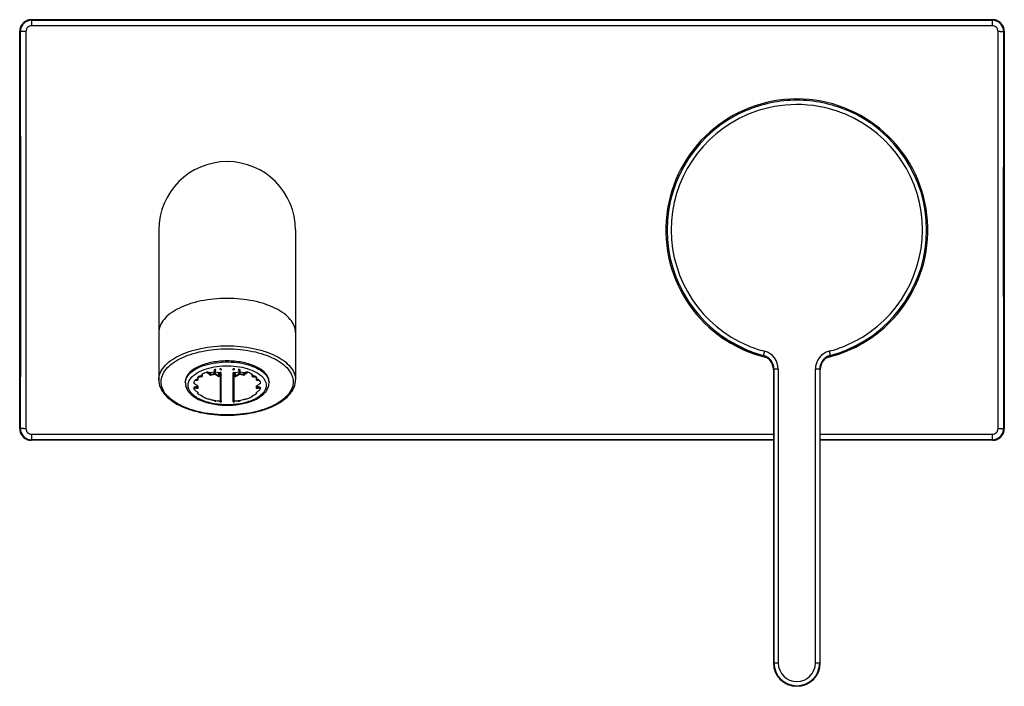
# Model space of a CAD drawing. Header units: millimetres. Extents: x -89 to 560, y -63 to 308.
# Tile 3 of 4: x -16 to 157, y 191 to 308. Entities that reach past the tile are written whole.
import ezdxf

# ---------------------------------------------------------------- set-up
doc = ezdxf.new("R2010")
doc.units = ezdxf.units.MM
doc.header["$LTSCALE"] = 23.1
doc.layers.get('0').update_dxf_attribs({"linetype": 'CONTINUOUS'})

msp = doc.modelspace()

# ---------------------------------------------------------------- linework, layer by layer
at = {"color": 9, "linetype": 'CONTINUOUS'}
for p, q in [((-13.43, 307.99), (-13.53, 308.1)), ((-13.43, 307.99), (-13.43, 307.03)), ((-13.43, 307.99), (155.21, 307.99)), ((155.31, 308.1), (155.21, 307.99)), ((155.21, 307.03), (155.21, 307.99)), ((-15.41, 306.22), (-15.43, 305.99)), ((-14.43, 306.03), (-14.43, 236.32)), ((155.21, 307.03), (-13.43, 307.03)), ((156.21, 236.32), (156.21, 306.03)), ((157.21, 305.99), (157.2, 306.22)), ((114.93, 249.1), (114.93, 249.1)), ((16.48, 245.87), (16.48, 245.45)), ((18.67, 246.64), (18.67, 245.91)), ((18.72, 245.9), (18.73, 246.51)), ((18.73, 246.51), (18.73, 246.64)), ((19.69, 245.67), (19.69, 246.15)), ((19.73, 241.14), (19.73, 245.56)), ((22.05, 245.56), (22.05, 241.14)), ((22.09, 246.15), (22.09, 245.67)), ((23.05, 246.64), (23.06, 246.02)), ((23.06, 246.02), (23.06, 245.9)), ((23.11, 245.91), (23.11, 246.64)), ((25.3, 245.45), (25.3, 245.87)), ((116.8, 246.69), (116.79, 246.69)), ((116.8, 246.69), (116.79, 246.69)), ((116.79, 246.68), (116.79, 246.68)), ((116.89, 246.75), (116.81, 246.69)), ((117.63, 246.75), (116.89, 246.75)), ((117.63, 246.75), (117.63, 195.18)), ((124.9, 246.75), (124.15, 246.75)), ((124.15, 195.18), (124.15, 246.75)), ((124.97, 246.69), (124.9, 246.75)), ((124.99, 246.68), (124.99, 246.68)), ((15.75, 245.35), (15.75, 244.82)), ((15.75, 243.78), (15.75, 243.37)), ((26.03, 244.82), (26.03, 245.35)), ((26.03, 243.37), (26.03, 243.78)), ((15.75, 242.69), (15.75, 242.47)), ((16.48, 242.06), (16.48, 241.95)), ((25.3, 241.95), (25.3, 242.06)), ((26.03, 242.47), (26.03, 242.69)), ((18.67, 241.25), (18.67, 241.18)), ((18.72, 241.22), (18.72, 241.24)), ((18.73, 241.17), (18.72, 241.22)), ((23.06, 241.17), (23.05, 241.17)), ((23.06, 241.24), (23.06, 241.17)), ((23.11, 241.18), (23.11, 241.25)), ((-15.43, 236.36), (-15.41, 236.13)), ((-13.43, 235.32), (-13.43, 234.36)), ((-13.43, 235.32), (116.79, 235.32)), ((124.99, 235.32), (155.21, 235.32)), ((155.21, 234.36), (155.21, 235.32)), ((157.2, 236.13), (157.21, 236.36)), ((-13.53, 234.26), (-13.43, 234.36)), ((116.79, 234.36), (-13.43, 234.36)), ((155.21, 234.36), (124.99, 234.36)), ((155.21, 234.36), (155.31, 234.26)), ((116.79, 195.18), (117.63, 195.18)), ((124.15, 195.18), (124.99, 195.18))]:
    msp.add_line(p, q, dxfattribs=at)
at = {"color": 7, "linetype": 'CONTINUOUS'}
for p, q in [((-13.53, 308.1), (155.31, 308.1)), ((-15.53, 236.26), (-15.53, 306.1)), ((-15.53, 306.1), (-15.42, 305.99)), ((157.21, 305.99), (157.31, 306.1)), ((157.31, 306.1), (157.31, 236.26)), ((8.89, 271.18), (8.89, 244.86)), ((32.89, 271.18), (32.89, 244.86)), ((114.19, 249.3), (115, 249.08)), ((126.76, 249.08), (126.78, 249.08)), ((128.81, 249.69), (130.02, 250.14)), ((16.42, 245.62), (16.1, 245.53)), ((16.42, 245.73), (16.42, 245.56)), ((17.99, 246.08), (17.49, 246.22)), ((18.59, 246.25), (17.99, 246.08)), ((17.99, 245.82), (17.99, 246.08)), ((18.59, 246.54), (18.59, 246.02)), ((18.84, 246.01), (18.84, 246.55)), ((19.44, 246.08), (18.84, 246.25)), ((19.69, 246.15), (19.44, 246.08)), ((19.44, 245.57), (19.44, 246.08)), ((19.84, 246.59), (19.84, 246.79)), ((19.84, 241.24), (19.84, 246.1)), ((21.94, 246.59), (21.94, 246.79)), ((21.94, 241.24), (21.94, 246.1)), ((22.34, 246.08), (22.09, 246.15)), ((22.94, 246.25), (22.34, 246.08)), ((22.34, 245.59), (22.34, 246.08)), ((22.94, 246.55), (22.94, 246.01)), ((23.19, 246.02), (23.19, 246.54)), ((23.79, 246.08), (23.19, 246.25)), ((24.29, 246.22), (23.79, 246.08)), ((23.79, 245.84), (23.79, 246.08)), ((25.37, 245.56), (25.37, 245.73)), ((25.68, 245.53), (25.37, 245.62)), ((116.79, 246.78), (116.79, 246.68)), ((116.79, 246.69), (116.79, 195.18)), ((116.89, 195.18), (116.89, 246.75)), ((124.9, 246.75), (124.9, 195.18)), ((124.99, 195.18), (124.99, 246.69)), ((13.54, 244.52), (13.54, 244.34)), ((15.69, 243.74), (15.19, 243.59)), ((15.69, 244.99), (15.5, 244.94)), ((15.69, 245.17), (15.69, 244.92)), ((15.69, 243.81), (15.69, 243.48)), ((26.09, 244.92), (26.09, 245.17)), ((26.28, 244.94), (26.09, 244.99)), ((26.09, 243.48), (26.09, 243.79)), ((26.59, 243.59), (26.09, 243.74)), ((28.24, 244.52), (28.24, 244.34)), ((15.69, 242.73), (15.69, 242.65)), ((26.09, 242.65), (26.09, 242.72)), ((19.84, 241.17), (19.84, 241.02)), ((21.94, 241.01), (21.94, 241.17)), ((-15.42, 236.36), (-15.53, 236.26)), ((157.31, 236.26), (157.21, 236.36)), ((116.79, 234.26), (-13.53, 234.26)), ((155.31, 234.26), (124.99, 234.26))]:
    msp.add_line(p, q, dxfattribs=at)
for points in [[(111.77, 250.14), (112.98, 249.68), (114.19, 249.3)], [(115, 249.08), (115, 249.08), (115.01, 249.08), (115.03, 249.07), (115.07, 249.06), (115.12, 249.04), (115.19, 249.02), (115.27, 248.99)], [(115.27, 248.99), (115.35, 248.95), (115.43, 248.91), (115.52, 248.87), (115.6, 248.82), (115.69, 248.76)], [(126.18, 248.81), (126.27, 248.87), (126.36, 248.91), (126.45, 248.96), (126.53, 248.99), (126.61, 249.02), (126.68, 249.05), (126.73, 249.07), (126.76, 249.08)], [(126.78, 249.08), (127.61, 249.3), (128.81, 249.69)], [(115.69, 248.76), (115.77, 248.7), (115.85, 248.64), (115.93, 248.58), (116.01, 248.51), (116.08, 248.43), (116.15, 248.36), (116.22, 248.28), (116.29, 248.19), (116.35, 248.1), (116.41, 248.01), (116.47, 247.91), (116.52, 247.81), (116.57, 247.71), (116.62, 247.61), (116.66, 247.5), (116.69, 247.38), (116.72, 247.27), (116.75, 247.15), (116.77, 247.03), (116.78, 246.91), (116.79, 246.78)], [(125, 246.96), (125.02, 247.09), (125.05, 247.22), (125.08, 247.34), (125.12, 247.47), (125.16, 247.59), (125.21, 247.7), (125.26, 247.82), (125.32, 247.92), (125.38, 248.03), (125.45, 248.13), (125.52, 248.22), (125.59, 248.31), (125.67, 248.4), (125.75, 248.48), (125.83, 248.56), (125.92, 248.63), (126, 248.7), (126.09, 248.76), (126.18, 248.81)], [(18.67, 246.64), (18.69, 246.65), (18.7, 246.65), (18.7, 246.65), (18.7, 246.65)], [(124.99, 246.68), (124.99, 246.82), (125, 246.96)], [(23.11, 241.18), (23.1, 241.17), (23.09, 241.17), (23.08, 241.17), (23.08, 241.17)]]:
    msp.add_lwpolyline(points, dxfattribs=at)
for centre, radius, start, end in [((-13.53, 306.1), 2, 108.0628, 161.9045), ((-13.43, 305.99), 2, 90.0158, 173.5501), ((-13.53, 306.08), 2.01, 90.0647, 107.9837), ((155.21, 305.99), 2, 9.0247, 89.9886), ((155.31, 306.08), 2.01, 72.0185, 89.9353), ((155.31, 306.1), 2, 18.0977, 71.9395), ((-13.51, 306.09), 2.01, 161.9835, 179.9004), ((155.19, 305.99), 2.02, 6.5387, 9.0442), ((155.3, 306.09), 2.01, 0.0996, 18.0187), ((120.89, 271.18), 23, 283.3496, 256.6768), ((120.89, 271.18), 22.78, 112.9949, 247.0051), ((120.9, 271.18), 22.78, 292.9951, 67.0049), ((20.89, 271.18), 12, 0, 180), ((119.69, 269.61), 21.02, 232.5312, 248.3633), ((122.09, 269.61), 21.02, 291.6367, 307.4702), ((119.7, 269.64), 21.05, 248.3721, 257.0096), ((122.09, 269.64), 21.05, 282.9903, 291.6279), ((19.19, 241.05), 5.52, 116.4879, 119.3662), ((27.19, 258.12), 13.67, 236.3991, 237.2901), ((20.85, 235.63), 11.23, 95.8557, 96.2342), ((27.14, 258.06), 13.59, 237.2907, 237.4997), ((14.61, 258.1), 13.64, 302.501, 303.393), ((20.93, 235.63), 11.23, 83.7658, 84.1443), ((14.57, 258.16), 13.72, 303.3923, 303.6003), ((15.8, 244.35), 2.25, 180.0764, 193.127), ((24.53, 256), 15.06, 231.0919, 232.6077), ((24.43, 255.88), 14.91, 232.6083, 233.7339), ((24.37, 255.8), 14.81, 233.7347, 234.1885), ((18.02, 242.8), 3.41, 130.1258, 131.661), ((23.77, 242.8), 3.41, 48.339, 49.8742), ((17.39, 255.83), 14.84, 305.8121, 306.8296), ((17.33, 255.91), 14.94, 306.8291, 307.391), ((17.27, 255.98), 15.04, 307.3916, 308.5106), ((17.22, 256.05), 15.12, 308.51, 308.9068), ((25.99, 244.35), 2.25, 346.9166, 359.9235), ((22.85, 254.36), 13.66, 236.4393, 237.1931), ((22.77, 254.25), 13.52, 237.1922, 238.4273), ((22.71, 254.15), 13.41, 238.4286, 238.7148), ((18.02, 245.02), 3.41, 228.339, 229.8742), ((22.02, 253.39), 12.61, 240.5232, 242.2275), ((21.94, 253.23), 12.43, 242.2302, 242.8043), ((21.88, 253.11), 12.3, 242.8032, 243.9607), ((19.93, 253.05), 12.23, 296.038, 296.3696), ((19.91, 253.09), 12.28, 296.3695, 296.6183), ((19.86, 253.19), 12.39, 296.6196, 297.7708), ((19.8, 253.31), 12.52, 297.7698, 298.3409), ((19.76, 253.39), 12.61, 298.3409, 298.909), ((19.72, 253.46), 12.7, 298.9089, 299.4742), ((23.77, 245.02), 3.41, 310.1258, 311.661), ((19.07, 254.16), 13.42, 301.2853, 301.6425), ((18.98, 254.3), 13.58, 301.6456, 303.5633), ((19.07, 249.3), 7.92, 256.8355, 261.9857), ((21.3, 251.67), 10.75, 251.9242, 253.8913), ((21.24, 251.46), 10.53, 253.8956, 254.5609), ((21.21, 251.36), 10.43, 254.5609, 255.231), ((21.19, 251.26), 10.32, 255.2309, 255.906), ((19.55, 249.55), 8.35, 264.3368, 265.1217), ((19.57, 249.79), 8.59, 265.1392, 269.0931), ((21.54, 251.18), 10.21, 258.0581, 258.3472), ((21.53, 251.14), 10.16, 258.3472, 258.6373), ((21.51, 251.03), 10.05, 258.6357, 259.8064), ((20.37, 249.04), 8.05, 264.7775, 265.5238), ((20.85, 252.19), 11.23, 263.7658, 264.1443), ((20.4, 249.07), 8.07, 265.083, 266.0463), ((20.37, 249.11), 8.11, 265.5235, 266.0177), ((20.15, 239.93), 1.27, 104.1391, 106.1566), ((20.37, 249.14), 8.15, 266.0175, 266.2637), ((21.63, 239.93), 1.27, 73.8457, 75.8585), ((21.41, 249.09), 8.1, 273.7348, 274.972), ((21.39, 249.07), 8.07, 273.9537, 274.917), ((20.26, 251.07), 10.09, 280.1958, 281.9456), ((20.93, 252.19), 11.23, 275.8557, 276.2342), ((21.42, 249.02), 8.02, 274.9736, 275.223), ((22.22, 249.88), 8.68, 270.9176, 273.2614), ((22.22, 249.69), 8.5, 273.267, 274.0608), ((22.23, 249.61), 8.41, 274.061, 274.8601), ((22.24, 249.55), 8.35, 274.8601, 275.6632), ((20.6, 251.25), 10.31, 284.0937, 284.5828), ((20.53, 251.5), 10.57, 284.5929, 287.4299), ((20.45, 251.77), 10.85, 287.4205, 288.0715), ((22.68, 249.49), 8.12, 278.0372, 278.881), ((22.7, 249.37), 8, 278.879, 280.5847), ((22.74, 249.19), 7.81, 280.5815, 283.1843), ((22.14, 247.71), 6.57, 291.2027, 295.1188), ((22.38, 247.19), 6, 295.1379, 296.5085), ((22.59, 246.77), 5.52, 296.4879, 299.3662), ((-13.51, 236.26), 2.01, 180.0996, 198.0187), ((-13.53, 236.26), 2, 198.0977, 251.9395), ((-13.41, 236.36), 2.02, 186.5387, 189.0442), ((-13.43, 236.36), 2, 189.0247, 269.9886), ((155.21, 236.36), 2, 270.0134, 353.5523), ((155.31, 236.26), 2, 288.0628, 341.9045), ((155.3, 236.26), 2.01, 341.9835, 359.9004), ((-13.53, 236.27), 2.01, 252.0185, 269.9353), ((155.31, 236.27), 2.01, 270.0647, 287.9837), ((120.89, 195.18), 4.1, 180, 0)]:
    msp.add_arc(centre, radius, start, end, dxfattribs=at)
at = {"color": 9, "linetype": 'CONTINUOUS'}
for centre, radius, start, end in [((-14.43, 278.57), 27.46, 89.9975, 90.7774), ((-13.43, 306.03), 1, 90.0401, 180.0574), ((155.21, 306.03), 1, 359.9425, 89.9598), ((156.21, 278.56), 27.47, 89.2228, 90.0026), ((120.89, 271.17), 22.78, 89.9994, 112.9949), ((120.89, 271.17), 22.78, 67.0049, 90.0005), ((120.89, 271.13), 22.07, 72.3672, 113.0396), ((120.89, 271.12), 22.09, 66.9611, 72.3677), ((120.86, 271.18), 22.02, 113.0087, 247.0995), ((120.92, 271.18), 22.02, 292.8999, 66.9892), ((120.98, 272.2), 23.87, 233.8657, 246.4347), ((120.81, 272.2), 23.87, 293.566, 306.1348), ((120.9, 271.25), 22.1, 247.0725, 255.09), ((120.88, 271.25), 22.1, 284.91, 292.9267), ((120.91, 272.04), 23.7, 246.4361, 255.4609), ((120.91, 271.22), 22.83, 247.007, 255.0779), ((114.29, 246.68), 2.5, 1.2908, 75.2349), ((114.31, 246.69), 2.5, 1.19, 74.9997), ((114.38, 246.75), 2.5, 359.9539, 75.0485), ((114.38, 246.75), 3.25, 0.0245, 75.1625), ((127.4, 246.75), 3.25, 104.8371, 179.9753), ((127.4, 246.75), 2.5, 104.9517, 180.0459), ((127.47, 246.69), 2.5, 105.0001, 178.8103), ((127.49, 246.68), 2.5, 104.7651, 178.7098), ((120.88, 271.22), 22.83, 284.9221, 292.9931), ((120.87, 272.05), 23.7, 284.5395, 293.5642), ((15.71, 254.12), 8.71, 271.4534, 274.8329), ((15.7, 254.12), 8.6, 272.6702, 273.02), ((15.69, 254.24), 8.72, 273.0231, 274.7547), ((15.69, 254.36), 8.94, 274.8195, 275.0746), ((26.72, 257.88), 15, 230.9258, 234.2925), ((26.71, 257.86), 14.84, 231.6484, 234.0555), ((15.39, 255.95), 10.57, 284.1115, 287.8546), ((15.41, 255.88), 10.39, 284.3793, 287.8249), ((15.3, 256.26), 10.89, 287.8375, 288.0711), ((26.78, 257.81), 14.38, 235.9207, 236.4795), ((26.65, 257.61), 14.02, 236.1123, 239.0602), ((26.71, 257.7), 14.25, 236.4795, 237.0419), ((26.59, 257.52), 14.04, 237.038, 239.3075), ((15.41, 256.44), 11.7, 290.0984, 291.6842), ((15.44, 256.35), 11.49, 290.3578, 291.022), ((15.38, 256.52), 11.68, 291.0214, 291.6818), ((27.28, 258.23), 13.76, 236.2268, 236.4009), ((27.24, 258.17), 13.68, 236.4003, 237.2723), ((27.26, 258.19), 13.67, 236.4394, 237.1176), ((14.52, 258.19), 13.67, 302.8824, 303.5606), ((14.57, 258.13), 13.63, 302.7271, 302.9017), ((14.53, 258.19), 13.71, 302.9023, 303.7738), ((26.39, 256.48), 11.74, 248.3174, 249.3726), ((26.37, 256.44), 11.59, 248.3152, 249.6397), ((26.34, 256.35), 11.61, 249.3736, 249.9043), ((15.18, 257.53), 13.93, 300.9337, 302.4141), ((15.15, 257.59), 14.12, 300.6981, 303.9402), ((15.08, 257.69), 14.12, 302.4158, 303.8838), ((14.98, 257.84), 14.42, 303.9307, 304.079), ((26.48, 256.22), 10.85, 251.9285, 252.5814), ((26.37, 255.88), 10.39, 252.1751, 255.6207), ((26.43, 256.07), 10.69, 252.5797, 253.8974), ((26.36, 255.82), 10.43, 253.8946, 255.9014), ((15.08, 257.86), 14.84, 305.9445, 308.3516), ((15.06, 257.88), 15, 305.7075, 309.0742), ((26.08, 254.23), 8.82, 264.9198, 267.0866), ((26.09, 254.22), 8.7, 265.2438, 267.3251), ((114.33, 246.68), 2.46, 0.0015, 1.3084), ((114.35, 246.69), 2.46, 0.0491, 1.2081), ((127.43, 246.69), 2.46, 178.7922, 179.9509), ((127.45, 246.68), 2.46, 178.6922, 179.9987), ((24.6, 256.08), 15.15, 230.9327, 231.4892), ((24.54, 256.01), 15.06, 231.4886, 232.6071), ((15.99, 252.98), 8.17, 265.0906, 267.8546), ((24.45, 255.89), 14.91, 232.6065, 234.0257), ((15.99, 253.05), 8.12, 266.5735, 266.7987), ((15.99, 253.14), 8.22, 266.8015, 267.9178), ((16, 253.16), 8.35, 267.8466, 268.2644), ((24.39, 255.8), 14.8, 234.027, 234.3002), ((15.72, 253.87), 8.45, 270.6985, 271.4399), ((26.07, 253.96), 8.54, 267.0867, 269.2963), ((25.79, 253.06), 8.25, 271.7309, 273.8431), ((17.4, 255.8), 14.8, 305.6998, 305.983), ((25.79, 253.13), 8.2, 272.0815, 273.4231), ((17.37, 255.83), 14.84, 305.983, 306.266), ((17.26, 255.98), 15.03, 306.2712, 307.3916), ((25.8, 252.89), 8.08, 273.847, 274.9167), ((17.26, 255.98), 15.03, 308.5106, 309.0719), ((16.82, 251.07), 7.77, 256.8122, 258.5498), ((16.82, 251.17), 7.75, 257.9342, 258.5529), ((16.83, 251.25), 7.83, 258.554, 259.7828), ((16.86, 251.27), 7.97, 258.5553, 261.4604), ((16.86, 251.39), 7.97, 259.7849, 261.6065), ((16.89, 251.43), 8.13, 261.4529, 261.9624), ((24.91, 251.33), 8.04, 278.0317, 280.585), ((24.92, 251.46), 8.05, 278.3967, 278.7448), ((24.94, 251.29), 7.87, 278.7349, 282.0553), ((24.95, 251.14), 7.84, 280.5889, 282.3165), ((24.97, 251.03), 7.73, 282.3186, 283.1899), ((-14.43, 263.79), 27.47, 269.2228, 270.0026), ((-13.43, 236.32), 1, 179.9417, 269.9607), ((155.21, 236.32), 1, 270.0401, 0.0574), ((156.21, 263.79), 27.46, 269.9975, 270.7774), ((120.89, 195.18), 4.01, 180.0036, 359.9964), ((120.89, 195.18), 3.26, 180.0548, 359.9452)]:
    msp.add_arc(centre, radius, start, end, dxfattribs=at)
for points, knots in [([(-14.8, 306.03), (-14.88, 306.02), (-15, 306.02), (-15.15, 306.02), (-15.24, 306.01), (-15.32, 306.01), (-15.37, 306.01), (-15.4, 306), (-15.42, 306), (-15.43, 305.99)], [0, 0, 0, 0, 0.400752, 0.571205, 0.716887, 0.834811, 0.922167, 0.977369, 1, 1, 1, 1]), ([(-15.42, 305.99), (-15.42, 300.19), (-15.41, 276.98), (-15.41, 253.77), (-15.42, 236.36)], [0, 0, 0, 0, 0.249961, 1, 1, 1, 1]), ([(156.58, 306.03), (156.67, 306.02), (156.79, 306.02), (156.94, 306.02), (157.03, 306.01), (157.1, 306.01), (157.16, 306.01), (157.19, 306), (157.21, 306), (157.21, 305.99)], [0, 0, 0, 0, 0.400743, 0.571196, 0.71688, 0.834805, 0.922164, 0.977369, 1, 1, 1, 1]), ([(157.21, 236.36), (157.21, 242.16), (157.19, 265.37), (157.2, 288.58), (157.21, 305.99)], [0, 0, 0, 0, 0.249961, 1, 1, 1, 1]), ([(20.89, 259.18), (20.11, 259.18), (18.57, 259.1), (16.33, 258.77), (14.27, 258.23), (12.45, 257.49), (10.94, 256.6), (9.8, 255.57), (9.07, 254.42), (8.89, 253.57), (8.89, 253.18)], [0, 0, 0, 0, 0.161531, 0.318478, 0.466471, 0.601944, 0.722383, 0.827038, 0.917774, 1, 1, 1, 1]), ([(32.89, 253.18), (32.89, 253.57), (32.72, 254.42), (31.98, 255.57), (30.84, 256.6), (29.33, 257.49), (27.51, 258.23), (25.45, 258.77), (23.21, 259.1), (21.67, 259.18), (20.89, 259.18)], [0, 0, 0, 0, 0.082226, 0.172962, 0.277617, 0.398056, 0.533529, 0.681522, 0.838469, 1, 1, 1, 1]), ([(8.89, 244.86), (8.89, 245.26), (9.07, 246.1), (9.8, 247.25), (10.94, 248.29), (12.45, 249.18), (14.27, 249.91), (16.33, 250.45), (18.57, 250.79), (20.11, 250.86), (20.89, 250.86)], [0, 0, 0, 0, 0.082226, 0.172962, 0.277617, 0.398056, 0.533529, 0.681522, 0.838469, 1, 1, 1, 1]), ([(20.89, 250.86), (21.67, 250.86), (23.21, 250.79), (25.45, 250.45), (27.51, 249.91), (29.33, 249.18), (30.84, 248.29), (31.98, 247.25), (32.72, 246.1), (32.89, 245.26), (32.89, 244.86)], [0, 0, 0, 0, 0.161531, 0.318478, 0.466471, 0.601944, 0.722383, 0.827038, 0.917774, 1, 1, 1, 1]), ([(20.89, 238.72), (20.14, 238.72), (18.65, 238.79), (16.49, 239.11), (14.49, 239.64), (12.73, 240.34), (11.28, 241.21), (10.17, 242.21), (9.46, 243.32), (9.21, 244.52), (9.46, 245.71), (10.17, 246.83), (11.28, 247.83), (12.73, 248.69), (14.49, 249.4), (16.49, 249.92), (18.65, 250.24), (20.14, 250.32), (20.89, 250.32)], [0, 0, 0, 0, 0.080759, 0.159244, 0.233235, 0.300973, 0.361191, 0.413518, 0.458885, 0.499997, 0.541109, 0.586474, 0.6388, 0.699019, 0.766758, 0.840752, 0.91924, 1, 1, 1, 1]), ([(20.89, 250.32), (21.65, 250.32), (23.14, 250.24), (25.3, 249.92), (27.29, 249.4), (29.05, 248.69), (30.51, 247.83), (31.61, 246.83), (32.32, 245.71), (32.57, 244.52), (32.32, 243.32), (31.61, 242.21), (30.51, 241.21), (29.05, 240.34), (27.29, 239.64), (25.3, 239.11), (23.14, 238.79), (21.65, 238.72), (20.89, 238.72)], [0, 0, 0, 0, 0.080759, 0.159244, 0.233235, 0.300973, 0.361191, 0.413518, 0.458885, 0.499997, 0.541109, 0.586474, 0.6388, 0.699019, 0.766758, 0.840752, 0.91924, 1, 1, 1, 1]), ([(115.22, 249.89), (115.19, 249.8), (115.16, 249.66), (115.11, 249.49), (115.08, 249.39), (115.06, 249.3), (115.05, 249.24), (115.04, 249.2), (115.03, 249.18), (115.03, 249.17), (115.03, 249.16)], [0, 0, 0, 0, 0.380724, 0.552908, 0.70395, 0.828286, 0.921314, 0.954794, 0.979195, 1, 1, 1, 1]), ([(126.57, 249.89), (126.59, 249.8), (126.63, 249.66), (126.67, 249.49), (126.7, 249.39), (126.72, 249.3), (126.74, 249.24), (126.75, 249.2), (126.75, 249.18), (126.76, 249.17), (126.76, 249.16)], [0, 0, 0, 0, 0.38074, 0.552923, 0.703963, 0.828294, 0.921318, 0.954796, 0.979196, 1, 1, 1, 1]), ([(126.82, 249.09), (126.83, 249.09), (126.84, 249.1), (126.85, 249.1), (126.85, 249.1)], [0, 0, 0, 0, 0.737942, 1, 1, 1, 1]), ([(13.54, 244.34), (13.54, 244.59), (13.65, 245.1), (14.1, 245.81), (14.8, 246.44), (15.91, 247.1), (17.48, 247.66), (19.48, 248), (21.6, 248.05), (23.66, 247.8), (25.49, 247.28), (26.77, 246.6), (27.53, 245.95), (27.94, 245.44), (28.18, 244.9), (28.24, 244.52), (28.24, 244.34)], [0, 0, 0, 0, 0.041112, 0.086509, 0.138843, 0.19908, 0.303067, 0.419173, 0.540451, 0.659119, 0.767811, 0.860913, 0.900918, 0.936777, 0.969346, 1, 1, 1, 1]), ([(14.04, 243.91), (14.04, 244.14), (14.14, 244.62), (14.56, 245.27), (15.21, 245.86), (16.25, 246.48), (17.72, 247), (19.58, 247.32), (21.55, 247.37), (23.47, 247.13), (25.18, 246.64), (26.37, 246.02), (27.08, 245.41), (27.46, 244.93), (27.69, 244.43), (27.74, 244.08), (27.74, 243.91)], [0, 0, 0, 0, 0.041112, 0.08651, 0.138845, 0.199081, 0.303064, 0.419167, 0.54044, 0.659105, 0.767797, 0.860904, 0.900912, 0.936775, 0.969346, 1, 1, 1, 1]), ([(19.73, 245.56), (19.73, 245.57), (19.71, 245.6), (19.7, 245.64), (19.69, 245.67)], [0, 0, 0, 0, 0.236874, 1, 1, 1, 1]), ([(19.74, 245.68), (19.75, 245.68), (19.79, 245.67), (19.84, 245.65), (19.84, 245.63)], [0, 0, 0, 0, 0.332412, 1, 1, 1, 1]), ([(21.94, 245.63), (21.94, 245.63), (21.95, 245.65), (21.99, 245.67), (22.02, 245.68), (22.04, 245.68)], [0, 0, 0, 0, 0.171615, 0.531239, 1, 1, 1, 1]), ([(22.09, 245.67), (22.09, 245.64), (22.07, 245.6), (22.05, 245.57), (22.05, 245.56)], [0, 0, 0, 0, 0.763032, 1, 1, 1, 1]), ([(15.48, 241.81), (15.26, 241.95), (14.87, 242.24), (14.4, 242.76), (14.11, 243.32), (14.04, 243.72), (14.04, 243.91)], [0, 0, 0, 0, 0.293475, 0.553039, 0.784778, 1, 1, 1, 1]), ([(27.74, 243.91), (27.74, 243.72), (27.67, 243.32), (27.38, 242.76), (26.91, 242.25), (26.52, 241.95), (26.31, 241.81)], [0, 0, 0, 0, 0.215301, 0.447072, 0.706607, 1, 1, 1, 1]), ([(16.08, 241.47), (16.03, 241.5), (15.82, 241.6), (15.63, 241.72), (15.48, 241.81)], [0, 0, 0, 0, 0.257928, 1, 1, 1, 1]), ([(25.73, 241.49), (25.04, 241.14), (23.44, 240.64), (20.91, 240.4), (18.38, 240.64), (16.78, 241.13), (16.08, 241.47)], [0, 0, 0, 0, 0.235185, 0.499552, 0.764158, 1, 1, 1, 1]), ([(26.31, 241.81), (26.26, 241.78), (26.07, 241.67), (25.88, 241.56), (25.73, 241.49)], [0, 0, 0, 0, 0.242392, 1, 1, 1, 1]), ([(-14.8, 236.33), (-14.88, 236.33), (-15, 236.33), (-15.15, 236.34), (-15.24, 236.34), (-15.32, 236.34), (-15.37, 236.35), (-15.4, 236.35), (-15.42, 236.35), (-15.43, 236.36)], [0, 0, 0, 0, 0.400743, 0.571196, 0.71688, 0.834805, 0.922164, 0.977369, 1, 1, 1, 1]), ([(156.58, 236.33), (156.67, 236.33), (156.79, 236.33), (156.94, 236.34), (157.03, 236.34), (157.1, 236.34), (157.16, 236.35), (157.19, 236.35), (157.21, 236.35), (157.21, 236.36)], [0, 0, 0, 0, 0.400752, 0.571205, 0.716887, 0.834811, 0.922167, 0.977369, 1, 1, 1, 1])]:
    msp.add_open_spline(points, degree=3, knots=knots, dxfattribs=at)
for points in [[(114.96, 249.11), (114.95, 249.1), (114.94, 249.1), (114.93, 249.1)], [(115.03, 249.17), (115.01, 249.15), (114.98, 249.13), (114.96, 249.11)], [(126.82, 249.11), (126.8, 249.13), (126.78, 249.15), (126.75, 249.17)], [(126.85, 249.1), (126.84, 249.1), (126.83, 249.1), (126.82, 249.11)], [(19.69, 245.67), (19.71, 245.67), (19.73, 245.68), (19.74, 245.68)], [(22.04, 245.68), (22.06, 245.68), (22.08, 245.67), (22.09, 245.67)], [(116.81, 246.69), (116.81, 246.69), (116.8, 246.69), (116.8, 246.69)], [(124.99, 246.69), (124.98, 246.69), (124.98, 246.69), (124.97, 246.69)]]:
    msp.add_open_spline(points, degree=3, dxfattribs=at)
at = {"color": 7, "linetype": 'CONTINUOUS'}
for points, knots in [([(28.18, 245), (28.12, 245.23), (27.9, 245.69), (27.36, 246.3), (26.63, 246.85), (25.35, 247.5), (23.41, 248.05), (20.89, 248.27), (18.37, 248.05), (16.44, 247.5), (15.16, 246.85), (14.42, 246.3), (13.89, 245.69), (13.67, 245.23), (13.61, 245)], [0, 0, 0, 0, 0.042097, 0.089574, 0.143833, 0.205078, 0.345291, 0.499956, 0.654628, 0.794865, 0.856127, 0.910403, 0.957894, 1, 1, 1, 1]), ([(16.1, 245.53), (16.05, 245.51), (15.97, 245.49), (15.88, 245.45), (15.84, 245.43), (15.82, 245.41)], [0, 0, 0, 0, 0.526606, 0.775281, 1, 1, 1, 1]), ([(16.48, 245.87), (16.47, 245.86), (16.43, 245.82), (16.42, 245.77), (16.42, 245.73)], [0, 0, 0, 0, 0.29496, 1, 1, 1, 1]), ([(16.42, 245.55), (16.42, 245.53), (16.44, 245.49), (16.46, 245.46), (16.48, 245.45)], [0, 0, 0, 0, 0.481183, 1, 1, 1, 1]), ([(16.73, 246), (16.77, 246.02), (16.95, 246.11), (17.13, 246.18), (17.27, 246.24)], [0, 0, 0, 0, 0.243612, 1, 1, 1, 1]), ([(17.49, 246.22), (17.46, 246.23), (17.4, 246.24), (17.33, 246.25), (17.29, 246.24), (17.27, 246.24)], [0, 0, 0, 0, 0.490793, 0.749606, 1, 1, 1, 1]), ([(17.99, 245.84), (17.99, 245.82), (17.97, 245.77), (17.97, 245.73), (17.97, 245.7)], [0, 0, 0, 0, 0.514783, 1, 1, 1, 1]), ([(18.67, 246.64), (18.65, 246.64), (18.6, 246.6), (18.59, 246.56), (18.59, 246.54)], [0, 0, 0, 0, 0.570669, 1, 1, 1, 1]), ([(18.6, 245.99), (18.6, 245.98), (18.61, 245.97), (18.63, 245.94), (18.66, 245.92), (18.67, 245.91)], [0, 0, 0, 0, 0.226137, 0.479069, 1, 1, 1, 1]), ([(18.83, 245.97), (18.83, 245.96), (18.8, 245.93), (18.76, 245.91), (18.72, 245.9)], [0, 0, 0, 0, 0.226356, 1, 1, 1, 1]), ([(18.77, 246.62), (18.77, 246.62), (18.75, 246.62), (18.74, 246.64), (18.73, 246.64)], [0, 0, 0, 0, 0.491723, 1, 1, 1, 1]), ([(18.82, 246.62), (18.81, 246.61), (18.79, 246.61), (18.78, 246.62), (18.77, 246.62)], [0, 0, 0, 0, 0.718985, 1, 1, 1, 1]), ([(18.84, 246.55), (18.84, 246.56), (18.84, 246.59), (18.82, 246.61), (18.82, 246.62)], [0, 0, 0, 0, 0.731023, 1, 1, 1, 1]), ([(18.9, 246.65), (18.91, 246.65), (18.92, 246.66), (18.93, 246.67), (18.93, 246.68)], [0, 0, 0, 0, 0.30539, 1, 1, 1, 1]), ([(19.44, 245.59), (19.44, 245.56), (19.43, 245.52), (19.43, 245.47), (19.43, 245.45)], [0, 0, 0, 0, 0.516288, 1, 1, 1, 1]), ([(19.6, 246.78), (19.59, 246.78), (19.59, 246.77), (19.6, 246.75), (19.61, 246.74), (19.62, 246.74)], [0, 0, 0, 0, 0.222084, 0.446935, 1, 1, 1, 1]), ([(19.84, 246.1), (19.84, 246.13), (19.78, 246.16), (19.72, 246.16), (19.69, 246.15)], [0, 0, 0, 0, 0.396958, 1, 1, 1, 1]), ([(19.84, 245.63), (19.84, 245.61), (19.81, 245.56), (19.76, 245.57), (19.73, 245.56)], [0, 0, 0, 0, 0.418948, 1, 1, 1, 1]), ([(22.09, 246.15), (22.06, 246.16), (22.01, 246.16), (21.94, 246.13), (21.94, 246.1)], [0, 0, 0, 0, 0.60082, 1, 1, 1, 1]), ([(22.05, 245.56), (22.03, 245.57), (21.98, 245.56), (21.94, 245.61), (21.94, 245.63)], [0, 0, 0, 0, 0.57858, 1, 1, 1, 1]), ([(22.16, 246.74), (22.17, 246.74), (22.18, 246.75), (22.19, 246.77), (22.19, 246.78), (22.19, 246.78)], [0, 0, 0, 0, 0.553079, 0.777913, 1, 1, 1, 1]), ([(22.35, 245.45), (22.35, 245.47), (22.35, 245.52), (22.34, 245.56), (22.34, 245.59)], [0, 0, 0, 0, 0.483853, 1, 1, 1, 1]), ([(22.85, 246.68), (22.86, 246.66), (22.91, 246.64), (22.94, 246.62), (22.96, 246.62)], [0, 0, 0, 0, 0.449439, 1, 1, 1, 1]), ([(22.96, 246.62), (22.96, 246.61), (22.95, 246.59), (22.94, 246.56), (22.94, 246.55)], [0, 0, 0, 0, 0.268977, 1, 1, 1, 1]), ([(23.06, 245.9), (23.03, 245.91), (22.99, 245.93), (22.96, 245.96), (22.95, 245.97)], [0, 0, 0, 0, 0.773683, 1, 1, 1, 1]), ([(23.01, 246.62), (23.01, 246.62), (22.99, 246.61), (22.98, 246.61), (22.96, 246.62)], [0, 0, 0, 0, 0.28102, 1, 1, 1, 1]), ([(23.05, 246.64), (23.05, 246.64), (23.03, 246.62), (23.02, 246.62), (23.01, 246.62)], [0, 0, 0, 0, 0.509169, 1, 1, 1, 1]), ([(23.19, 246.54), (23.19, 246.56), (23.18, 246.6), (23.14, 246.64), (23.11, 246.64)], [0, 0, 0, 0, 0.429331, 1, 1, 1, 1]), ([(23.11, 245.91), (23.13, 245.92), (23.15, 245.94), (23.18, 245.97), (23.19, 245.98), (23.19, 245.99)], [0, 0, 0, 0, 0.520961, 0.773863, 1, 1, 1, 1]), ([(23.82, 245.7), (23.81, 245.73), (23.81, 245.77), (23.79, 245.82), (23.79, 245.84)], [0, 0, 0, 0, 0.485241, 1, 1, 1, 1]), ([(24.52, 246.24), (24.5, 246.24), (24.46, 246.25), (24.38, 246.24), (24.33, 246.23), (24.29, 246.22)], [0, 0, 0, 0, 0.250394, 0.509207, 1, 1, 1, 1]), ([(24.52, 246.24), (24.59, 246.21), (24.85, 246.1), (25.12, 245.97), (25.3, 245.87)], [0, 0, 0, 0, 0.259862, 1, 1, 1, 1]), ([(25.37, 245.73), (25.37, 245.74), (25.36, 245.79), (25.34, 245.85), (25.3, 245.87)], [0, 0, 0, 0, 0.232679, 1, 1, 1, 1]), ([(25.37, 245.56), (25.37, 245.55), (25.36, 245.5), (25.33, 245.47), (25.3, 245.45)], [0, 0, 0, 0, 0.234121, 1, 1, 1, 1]), ([(25.97, 245.41), (25.95, 245.43), (25.9, 245.45), (25.85, 245.47), (25.82, 245.48)], [0, 0, 0, 0, 0.47431, 1, 1, 1, 1]), ([(8.89, 244.86), (8.89, 244.43), (9.08, 243.53), (9.84, 242.32), (11, 241.26), (12.51, 240.35), (14.33, 239.61), (17.12, 238.87), (19.37, 238.66), (20.89, 238.66)], [0, 0, 0, 0, 0.088047, 0.182587, 0.288679, 0.408656, 0.542424, 0.687941, 1, 1, 1, 1]), ([(13.61, 245), (13.6, 244.96), (13.56, 244.8), (13.54, 244.64), (13.54, 244.52)], [0, 0, 0, 0, 0.25339, 1, 1, 1, 1]), ([(13.6, 243.83), (13.63, 243.7), (13.69, 243.53), (13.76, 243.37), (13.78, 243.33)], [0, 0, 0, 0, 0.747128, 1, 1, 1, 1]), ([(15.15, 244.58), (15.16, 244.6), (15.2, 244.69), (15.25, 244.78), (15.29, 244.84)], [0, 0, 0, 0, 0.244687, 1, 1, 1, 1]), ([(15.39, 244.9), (15.37, 244.89), (15.34, 244.88), (15.3, 244.86), (15.29, 244.84)], [0, 0, 0, 0, 0.541019, 1, 1, 1, 1]), ([(15.75, 245.35), (15.74, 245.34), (15.7, 245.29), (15.69, 245.22), (15.69, 245.17)], [0, 0, 0, 0, 0.275689, 1, 1, 1, 1]), ([(20.89, 238.66), (22.42, 238.66), (24.66, 238.87), (27.46, 239.61), (29.27, 240.35), (30.78, 241.26), (31.95, 242.32), (32.71, 243.53), (32.89, 244.43), (32.89, 244.86)], [0, 0, 0, 0, 0.312061, 0.457578, 0.591345, 0.711322, 0.817413, 0.911953, 1, 1, 1, 1]), ([(26.09, 245.17), (26.09, 245.19), (26.09, 245.25), (26.07, 245.32), (26.03, 245.35)], [0, 0, 0, 0, 0.240868, 1, 1, 1, 1]), ([(26.49, 244.84), (26.48, 244.85), (26.45, 244.87), (26.38, 244.91), (26.32, 244.93), (26.28, 244.94)], [0, 0, 0, 0, 0.210521, 0.458429, 1, 1, 1, 1]), ([(26.49, 244.84), (26.52, 244.8), (26.62, 244.63), (26.7, 244.45), (26.73, 244.32)], [0, 0, 0, 0, 0.260726, 1, 1, 1, 1]), ([(28.01, 243.33), (28.02, 243.37), (28.1, 243.54), (28.15, 243.71), (28.18, 243.84)], [0, 0, 0, 0, 0.252838, 1, 1, 1, 1]), ([(28.24, 244.52), (28.24, 244.64), (28.23, 244.8), (28.19, 244.96), (28.18, 245)], [0, 0, 0, 0, 0.746626, 1, 1, 1, 1]), ([(13.78, 243.33), (13.88, 243.11), (14.23, 242.59), (15.04, 241.88), (15.78, 241.48), (16.18, 241.31)], [0, 0, 0, 0, 0.221816, 0.586722, 1, 1, 1, 1]), ([(15.19, 243.59), (15.16, 243.58), (15.12, 243.57), (15.07, 243.54), (15.05, 243.51), (15.05, 243.5)], [0, 0, 0, 0, 0.573568, 0.818378, 1, 1, 1, 1]), ([(15.29, 242.98), (15.27, 243.02), (15.16, 243.19), (15.09, 243.37), (15.05, 243.5)], [0, 0, 0, 0, 0.260726, 1, 1, 1, 1]), ([(15.69, 243.5), (15.69, 243.48), (15.69, 243.43), (15.73, 243.39), (15.75, 243.37)], [0, 0, 0, 0, 0.497999, 1, 1, 1, 1]), ([(15.69, 242.65), (15.69, 242.63), (15.7, 242.57), (15.71, 242.5), (15.75, 242.47)], [0, 0, 0, 0, 0.240868, 1, 1, 1, 1]), ([(16.42, 242.09), (16.42, 242.08), (16.42, 242.03), (16.45, 241.97), (16.48, 241.95)], [0, 0, 0, 0, 0.232679, 1, 1, 1, 1]), ([(25.3, 241.95), (25.32, 241.96), (25.35, 242), (25.37, 242.05), (25.37, 242.09)], [0, 0, 0, 0, 0.29496, 1, 1, 1, 1]), ([(25.61, 241.31), (25.88, 241.43), (26.82, 241.9), (27.68, 242.65), (28.01, 243.33)], [0, 0, 0, 0, 0.28369, 1, 1, 1, 1]), ([(26.03, 242.47), (26.05, 242.48), (26.08, 242.53), (26.09, 242.6), (26.09, 242.65)], [0, 0, 0, 0, 0.275689, 1, 1, 1, 1]), ([(26.73, 243.5), (26.72, 243.46), (26.66, 243.27), (26.57, 243.1), (26.49, 242.98)], [0, 0, 0, 0, 0.241096, 1, 1, 1, 1]), ([(26.73, 243.5), (26.74, 243.51), (26.72, 243.54), (26.67, 243.57), (26.62, 243.58), (26.59, 243.59)], [0, 0, 0, 0, 0.181622, 0.426431, 1, 1, 1, 1]), ([(16.18, 241.31), (16.88, 241), (18.45, 240.56), (20.89, 240.35), (23.34, 240.56), (24.9, 241), (25.61, 241.31)], [0, 0, 0, 0, 0.238864, 0.500036, 0.761189, 1, 1, 1, 1]), ([(17.27, 241.58), (17.2, 241.61), (16.93, 241.72), (16.67, 241.85), (16.48, 241.95)], [0, 0, 0, 0, 0.259862, 1, 1, 1, 1]), ([(18.59, 241.28), (18.59, 241.26), (18.6, 241.22), (18.65, 241.18), (18.67, 241.18)], [0, 0, 0, 0, 0.429331, 1, 1, 1, 1]), ([(18.93, 241.14), (18.93, 241.16), (18.88, 241.18), (18.84, 241.2), (18.82, 241.2)], [0, 0, 0, 0, 0.449439, 1, 1, 1, 1]), ([(19.75, 241.14), (19.72, 241.13), (19.67, 241.12), (19.58, 241.06), (19.6, 241.04)], [0, 0, 0, 0, 0.593082, 1, 1, 1, 1]), ([(19.73, 241.14), (19.76, 241.13), (19.82, 241.16), (19.84, 241.21), (19.84, 241.24)], [0, 0, 0, 0, 0.498531, 1, 1, 1, 1]), ([(21.94, 241.24), (21.94, 241.21), (21.97, 241.16), (22.02, 241.13), (22.05, 241.14)], [0, 0, 0, 0, 0.500807, 1, 1, 1, 1]), ([(22.19, 241.04), (22.21, 241.06), (22.11, 241.12), (22.07, 241.13), (22.03, 241.14)], [0, 0, 0, 0, 0.406947, 1, 1, 1, 1]), ([(22.88, 241.17), (22.88, 241.17), (22.86, 241.16), (22.85, 241.15), (22.85, 241.14)], [0, 0, 0, 0, 0.30539, 1, 1, 1, 1]), ([(23.11, 241.18), (23.14, 241.18), (23.18, 241.22), (23.19, 241.26), (23.19, 241.28)], [0, 0, 0, 0, 0.570669, 1, 1, 1, 1])]:
    msp.add_open_spline(points, degree=3, knots=knots, dxfattribs=at)
for points in [[(18.7, 246.65), (18.73, 246.65), (18.76, 246.66), (18.79, 246.67)], [(18.93, 246.68), (18.89, 246.69), (18.84, 246.68), (18.79, 246.67)], [(18.82, 246.62), (18.85, 246.63), (18.88, 246.64), (18.9, 246.65)], [(18.84, 246.01), (18.84, 245.99), (18.84, 245.98), (18.83, 245.97)], [(19.63, 246.79), (19.62, 246.79), (19.61, 246.79), (19.6, 246.78)], [(19.84, 246.79), (19.8, 246.8), (19.75, 246.8), (19.71, 246.8)], [(22.08, 246.8), (22.03, 246.8), (21.99, 246.8), (21.94, 246.79)], [(22.19, 246.78), (22.18, 246.79), (22.16, 246.79), (22.15, 246.79)], [(22.99, 246.67), (22.94, 246.68), (22.9, 246.69), (22.85, 246.68)], [(22.95, 245.97), (22.94, 245.98), (22.94, 245.99), (22.94, 246.01)], [(22.99, 246.67), (23.02, 246.66), (23.05, 246.65), (23.08, 246.65)], [(23.08, 246.65), (23.07, 246.65), (23.1, 246.65), (23.11, 246.64)], [(25.82, 245.48), (25.78, 245.5), (25.73, 245.52), (25.68, 245.53)], [(15.05, 244.32), (15.07, 244.41), (15.11, 244.5), (15.15, 244.58)], [(15.05, 244.32), (15.05, 244.3), (15.06, 244.29), (15.07, 244.28)], [(15.5, 244.94), (15.46, 244.93), (15.42, 244.91), (15.39, 244.9)], [(15.69, 244.93), (15.69, 244.89), (15.72, 244.84), (15.75, 244.82)], [(15.71, 243.79), (15.72, 243.79), (15.74, 243.78), (15.75, 243.78)], [(26.09, 244.92), (26.09, 244.88), (26.07, 244.84), (26.03, 244.82)], [(26.07, 243.79), (26.06, 243.79), (26.05, 243.78), (26.03, 243.78)], [(26.72, 244.28), (26.73, 244.29), (26.74, 244.3), (26.73, 244.32)], [(26.09, 243.48), (26.09, 243.44), (26.07, 243.4), (26.03, 243.37)], [(18.7, 241.17), (18.71, 241.17), (18.68, 241.18), (18.67, 241.18)], [(18.79, 241.15), (18.76, 241.16), (18.73, 241.17), (18.7, 241.17)], [(18.73, 241.17), (18.75, 241.17), (18.76, 241.17), (18.77, 241.17)], [(18.77, 241.17), (18.79, 241.18), (18.81, 241.19), (18.82, 241.2)], [(18.79, 241.15), (18.84, 241.14), (18.89, 241.13), (18.93, 241.14)], [(18.82, 241.2), (18.82, 241.21), (18.83, 241.22), (18.83, 241.23)], [(19.6, 241.04), (19.61, 241.03), (19.62, 241.03), (19.63, 241.03)], [(22.15, 241.03), (22.16, 241.03), (22.18, 241.03), (22.19, 241.04)], [(22.85, 241.14), (22.9, 241.13), (22.94, 241.14), (22.99, 241.15)], [(22.96, 241.2), (22.94, 241.19), (22.91, 241.18), (22.88, 241.17)], [(22.95, 241.23), (22.95, 241.22), (22.96, 241.21), (22.96, 241.2)], [(22.96, 241.2), (22.98, 241.19), (22.99, 241.18), (23.01, 241.17)], [(23.08, 241.17), (23.05, 241.17), (23.02, 241.16), (22.99, 241.15)], [(23.01, 241.17), (23.02, 241.17), (23.04, 241.17), (23.05, 241.17)]]:
    msp.add_open_spline(points, degree=3, dxfattribs=at)

doc.saveas('drawing.dxf')
